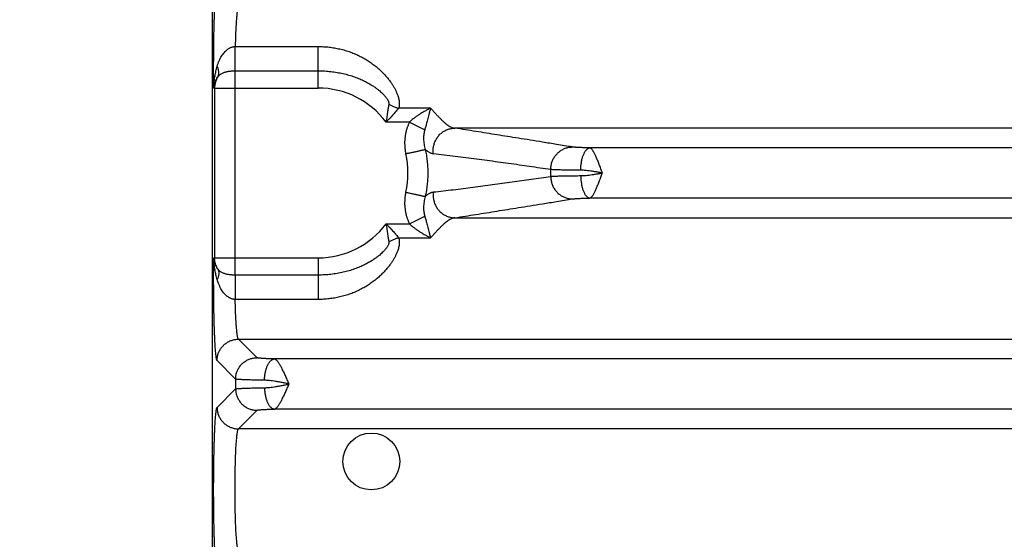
# Model space of a CAD drawing. Header units: inches. Extents: x 0 to 34, y 0 to 22.
# Tile 4 of 81: x 2.2 to 4, y 5.8 to 6.8. Entities that reach past the tile are written whole.
import ezdxf

# ---------------------------------------------------------------- set-up
doc = ezdxf.new("R2010")
doc.units = ezdxf.units.IN
doc.header["$LTSCALE"] = 1.87
doc.header["$MEASUREMENT"] = 0
doc.layers.get('0').update_dxf_attribs({"linetype": 'CONTINUOUS'})
doc.layers.add('DIMENSIONS', color=7, linetype='CONTINUOUS')
doc.styles.get("Standard").update_dxf_attribs({"font": 'txt', "width": 0.8})
doc.dimstyles.new('DIMSTYLE_1', dxfattribs={"dimtxt": 0.125, "dimasz": 0.18, "dimexe": 0.18, "dimexo": 0.0625, "dimgap": 0.09, "dimtad": 0, "dimtih": 1, "dimtoh": 1, "dimdec": 3, "dimzin": 4, "dimdsep": 46, "dimtxsty": 'STANDARD', "dimblk": '_FILLED', "dimblk1": '_FILLED', "dimblk2": '_FILLED', "dimcen": 0.09, "dimadec": 0, "dimazin": 0, "dimtp": 0.01, "dimtm": 0.01, "dimtfac": 1, "dimtdec": 3, "dimtofl": 0, "dimtmove": 0, "dimatfit": 3, "dimldrblk": '_FILLED', "dimfxl": 1, "dimtolj": 1, "dimtzin": 4, "dimarcsym": 0})

# ---------------------------------------------------------------- blocks, each defined once
blk = doc.blocks.new('_FILLED')
at = {"color": 0, "linetype": 'BYBLOCK'}
blk.add_solid([(0, 0), (-1, 0.174), (-1, -0.174)], dxfattribs=at)
blk = doc.blocks.new('*D3')
at = {"layer": 'DIMENSIONS', "color": 2, "linetype": 'CONTINUOUS'}
for p, q in [((4.2661, 6.4882), (4.2661, 3.9136)), ((2.5316, 4.7611), (2.5316, 3.9136)), ((2.5316, 4.0386), (2.1716, 4.0386)), ((4.2661, 4.0386), (4.6261, 4.0386))]:
    blk.add_line(p, q, dxfattribs=at)
at = {"layer": 'DIMENSIONS', "color": 2, "linetype": 'CONTINUOUS', "xscale": 0.18, "yscale": 0.18, "zscale": 0.18}
blk.add_blockref('_FILLED', (2.5316, 4.0386), dxfattribs=at)
at = {"layer": 'DIMENSIONS', "color": 2, "linetype": 'CONTINUOUS', "xscale": 0.18, "yscale": 0.18, "zscale": 0.18, "rotation": 180}
blk.add_blockref('_FILLED', (4.2661, 4.0386), dxfattribs=at)
at = {"layer": 'DIMENSIONS', "color": 2, "linetype": 'CONTINUOUS', "width": 0.8}
for s, p in [('[', (3.3965, 3.9761)), (']', (3.9965, 3.9761)), ('1.735', (2.7715, 3.9761)), ('44.06', (3.4965, 3.9761))]:
    blk.add_text(s, height=0.125, dxfattribs=at).set_placement(p)

msp = doc.modelspace()

# ---------------------------------------------------------------- linework, layer by layer
at = {"color": 7, "linetype": 'CONTINUOUS'}
for p, q in [((2.5316, 8.1712), (2.5316, 4.8885)), ((2.5746, 6.7603), (2.7296, 6.7603)), ((2.7296, 6.6825), (2.7296, 6.7603)), ((2.5746, 6.3325), (2.5746, 6.7148)), ((2.5746, 6.7148), (2.7296, 6.7148)), ((2.5345, 6.6825), (2.7296, 6.6825)), ((2.5361, 6.6825), (2.5361, 6.3647)), ((2.9396, 6.6448), (2.8804, 6.6448)), ((2.9006, 6.619), (2.8567, 6.619)), ((2.9006, 6.619), (2.9289, 6.6043)), ((4.0511, 6.6075), (2.985, 6.6075)), ((4.0667, 6.5706), (3.2376, 6.5706)), ((4.0667, 6.4767), (3.2376, 6.4767)), ((2.8567, 6.4283), (2.9006, 6.4283)), ((2.9006, 6.4283), (2.9289, 6.443)), ((2.985, 6.4397), (4.0511, 6.4397)), ((2.8804, 6.4024), (2.9396, 6.4024)), ((2.5345, 6.3647), (2.7296, 6.3647)), ((2.7296, 6.3647), (2.7296, 6.2869)), ((2.7296, 6.3325), (2.5746, 6.3325)), ((2.7296, 6.2869), (2.5746, 6.2869)), ((2.6154, 6.1778), (2.5807, 6.2125)), ((2.5807, 6.2125), (5.9515, 6.2125)), ((2.5754, 6.1378), (2.5407, 6.1726)), ((5.8844, 6.1756), (2.6478, 6.1756)), ((2.5754, 6.1378), (2.5754, 6.1194)), ((2.5407, 6.0847), (2.5754, 6.1194)), ((2.5807, 6.0447), (2.6154, 6.0795)), ((5.8844, 6.0817), (2.6478, 6.0817)), ((5.9515, 6.0447), (2.5807, 6.0447))]:
    msp.add_line(p, q, dxfattribs=at)
msp.add_circle((2.8291, 5.9836), 0.0532, dxfattribs=at)
for radius, start, end in [(0.1589, 36.8589, 90), (0.1679, 347.6098, 12.3903), (0.435, 359.1688, 0.8312), (0.1589, 270, 323.1429)]:
    msp.add_arc((2.7296, 6.5236), radius, start, end, dxfattribs=at)
for points, knots in [([(2.5345, 6.6825), (2.5345, 6.6856), (2.5344, 6.6917), (2.5343, 6.7009), (2.5343, 6.7102), (2.5343, 6.7196), (2.5343, 6.7291), (2.5343, 6.7385), (2.5344, 6.7479), (2.5345, 6.7571), (2.5346, 6.7662), (2.5347, 6.7751), (2.5349, 6.7839), (2.535, 6.7924), (2.5352, 6.8006), (2.5355, 6.8085), (2.5357, 6.8161), (2.536, 6.8234), (2.5363, 6.8302), (2.5366, 6.8366), (2.5369, 6.8426), (2.5372, 6.8482), (2.5375, 6.8532), (2.5379, 6.8578), (2.5383, 6.8618), (2.5387, 6.8654), (2.539, 6.8683), (2.5394, 6.8707), (2.5398, 6.8726), (2.5402, 6.8738), (2.5405, 6.8745), (2.5407, 6.8747)], [0, 0, 0, 0, 0.047111, 0.095069, 0.143652, 0.192627, 0.241748, 0.29077, 0.339445, 0.387538, 0.434873, 0.481302, 0.52668, 0.570858, 0.613662, 0.654917, 0.694461, 0.732139, 0.767797, 0.8013, 0.832524, 0.861362, 0.887727, 0.911529, 0.932673, 0.951057, 0.966598, 0.979247, 0.988986, 0.995852, 1, 1, 1, 1]), ([(2.5807, 6.8347), (2.5805, 6.8346), (2.5801, 6.834), (2.5797, 6.833), (2.5793, 6.8314), (2.5789, 6.8294), (2.5785, 6.827), (2.5781, 6.8241), (2.5777, 6.8207), (2.5773, 6.8169), (2.577, 6.8128), (2.5766, 6.8082), (2.5763, 6.8032), (2.576, 6.798), (2.5757, 6.7923), (2.5754, 6.7864), (2.5752, 6.7802), (2.575, 6.7738), (2.5748, 6.7671), (2.5747, 6.7626), (2.5746, 6.7603)], [0, 0, 0, 0, 0.009554, 0.024716, 0.045896, 0.073156, 0.106452, 0.14569, 0.19074, 0.241427, 0.297529, 0.358813, 0.425028, 0.495889, 0.571074, 0.650244, 0.733067, 0.819204, 0.908301, 1, 1, 1, 1]), ([(2.541, 6.7232), (2.5415, 6.7249), (2.5425, 6.7284), (2.5444, 6.7334), (2.5466, 6.7381), (2.5491, 6.7424), (2.5516, 6.7461), (2.5542, 6.7493), (2.5567, 6.7519), (2.5591, 6.754), (2.5614, 6.7558), (2.5636, 6.7571), (2.5656, 6.7582), (2.5676, 6.759), (2.5694, 6.7596), (2.5712, 6.76), (2.5729, 6.7602), (2.5741, 6.7603), (2.5746, 6.7603)], [0, 0, 0, 0, 0.101187, 0.201761, 0.299777, 0.392984, 0.478456, 0.554599, 0.621889, 0.681791, 0.73535, 0.783437, 0.826723, 0.865895, 0.901805, 0.935421, 0.967781, 1, 1, 1, 1]), ([(2.5746, 6.7148), (2.5746, 6.7154), (2.5746, 6.7167), (2.5746, 6.7188), (2.5746, 6.7211), (2.5746, 6.7236), (2.5746, 6.7262), (2.5746, 6.729), (2.5746, 6.7319), (2.5746, 6.735), (2.5746, 6.7381), (2.5746, 6.7412), (2.5746, 6.7444), (2.5746, 6.7477), (2.5746, 6.7509), (2.5746, 6.7541), (2.5746, 6.7572), (2.5746, 6.7593), (2.5746, 6.7603)], [0, 0, 0, 0, 0.041458, 0.087597, 0.13809, 0.192584, 0.250697, 0.31202, 0.376122, 0.442554, 0.510849, 0.580528, 0.651101, 0.722072, 0.792944, 0.863218, 0.932401, 1, 1, 1, 1]), ([(2.7296, 6.7603), (2.733, 6.7603), (2.7398, 6.7601), (2.7501, 6.7593), (2.7603, 6.7578), (2.7704, 6.7558), (2.7803, 6.7532), (2.79, 6.75), (2.7994, 6.7462), (2.8085, 6.742), (2.8171, 6.7373), (2.8252, 6.7323), (2.8327, 6.7269), (2.8397, 6.7214), (2.8461, 6.7157), (2.8518, 6.71), (2.857, 6.7043), (2.8616, 6.6987), (2.8657, 6.6932), (2.8692, 6.6879), (2.8722, 6.6828), (2.8747, 6.678), (2.8768, 6.6733), (2.8785, 6.669), (2.8797, 6.6649), (2.8806, 6.661), (2.8812, 6.6573), (2.8815, 6.6539), (2.8814, 6.6507), (2.8811, 6.6477), (2.8807, 6.6458), (2.8804, 6.6448)], [0, 0, 0, 0, 0.048915, 0.098023, 0.147198, 0.196327, 0.245303, 0.294008, 0.342304, 0.389983, 0.436783, 0.482435, 0.526674, 0.569267, 0.610021, 0.648794, 0.685498, 0.720076, 0.752511, 0.7828, 0.810975, 0.837078, 0.861189, 0.883415, 0.903896, 0.922819, 0.94036, 0.956707, 0.971982, 0.986369, 1, 1, 1, 1]), ([(2.5345, 6.6825), (2.5345, 6.6849), (2.5347, 6.6897), (2.5355, 6.6973), (2.5368, 6.7056), (2.5386, 6.7143), (2.5401, 6.7202), (2.541, 6.7232)], [0, 0, 0, 0, 0.167524, 0.353693, 0.556215, 0.772585, 1, 1, 1, 1]), ([(2.5417, 6.7027), (2.5421, 6.7033), (2.5427, 6.7046), (2.5433, 6.7067), (2.5438, 6.7088), (2.5439, 6.7111), (2.5438, 6.7134), (2.5435, 6.7158), (2.5429, 6.7183), (2.5421, 6.7208), (2.5414, 6.7224), (2.541, 6.7232)], [0, 0, 0, 0, 0.098733, 0.199005, 0.301697, 0.407562, 0.517203, 0.631062, 0.749418, 0.8724, 1, 1, 1, 1]), ([(2.5345, 6.6825), (2.5346, 6.6839), (2.5349, 6.6867), (2.5359, 6.6908), (2.5373, 6.6949), (2.5393, 6.6989), (2.5409, 6.7015), (2.5417, 6.7027)], [0, 0, 0, 0, 0.189276, 0.385003, 0.58597, 0.791255, 1, 1, 1, 1]), ([(2.5417, 6.7027), (2.5413, 6.702), (2.5404, 6.7004), (2.5393, 6.698), (2.5383, 6.6955), (2.5375, 6.693), (2.5368, 6.6904), (2.5364, 6.6878), (2.5361, 6.6852), (2.5361, 6.6834), (2.5361, 6.6825)], [0, 0, 0, 0, 0.125893, 0.251288, 0.37628, 0.501047, 0.625791, 0.750517, 0.875229, 1, 1, 1, 1]), ([(2.5417, 6.7027), (2.5422, 6.7034), (2.5431, 6.7047), (2.5447, 6.7064), (2.5466, 6.708), (2.5486, 6.7094), (2.5509, 6.7106), (2.5532, 6.7116), (2.5557, 6.7125), (2.5583, 6.7132), (2.561, 6.7137), (2.5637, 6.7141), (2.5664, 6.7144), (2.5691, 6.7146), (2.5719, 6.7148), (2.5737, 6.7148), (2.5746, 6.7148)], [0, 0, 0, 0, 0.064436, 0.129812, 0.196363, 0.264294, 0.333754, 0.404776, 0.47723, 0.550851, 0.625279, 0.700144, 0.77515, 0.850185, 0.925178, 1, 1, 1, 1]), ([(2.7296, 6.7148), (2.7336, 6.7148), (2.7415, 6.7146), (2.7534, 6.7136), (2.765, 6.7119), (2.7763, 6.7097), (2.7872, 6.7069), (2.7976, 6.7035), (2.8072, 6.6998), (2.816, 6.6958), (2.8237, 6.6917), (2.8302, 6.6878), (2.8358, 6.6841), (2.8406, 6.6806), (2.8447, 6.6773), (2.8481, 6.6743), (2.851, 6.6714), (2.8535, 6.6688), (2.8556, 6.6664), (2.8573, 6.6642), (2.8587, 6.6622), (2.8598, 6.6604), (2.8607, 6.6587), (2.8613, 6.6572), (2.8617, 6.6558), (2.8619, 6.6546), (2.862, 6.6536), (2.8619, 6.653), (2.8619, 6.6527)], [0, 0, 0, 0, 0.077701, 0.154845, 0.231022, 0.305821, 0.378702, 0.449331, 0.517345, 0.580443, 0.636633, 0.685773, 0.728998, 0.767089, 0.8007, 0.830402, 0.856654, 0.879856, 0.900336, 0.918381, 0.934226, 0.948102, 0.960206, 0.970705, 0.979739, 0.987492, 0.994173, 1, 1, 1, 1]), ([(2.8619, 6.6527), (2.8617, 6.6516), (2.8614, 6.6495), (2.8608, 6.646), (2.8602, 6.6423), (2.8596, 6.6383), (2.8589, 6.6339), (2.8582, 6.6292), (2.8575, 6.6242), (2.857, 6.6207), (2.8567, 6.619)], [0, 0, 0, 0, 0.092276, 0.193352, 0.3036, 0.423267, 0.552488, 0.691498, 0.840613, 1, 1, 1, 1]), ([(2.8619, 6.6527), (2.8627, 6.6521), (2.8643, 6.6511), (2.8669, 6.6498), (2.8695, 6.6485), (2.8722, 6.6474), (2.8749, 6.6464), (2.8776, 6.6455), (2.8795, 6.6451), (2.8804, 6.6448)], [0, 0, 0, 0, 0.141653, 0.284496, 0.428061, 0.571871, 0.715448, 0.858313, 1, 1, 1, 1]), ([(2.8804, 6.6448), (2.8797, 6.644), (2.8782, 6.6422), (2.8758, 6.6395), (2.8732, 6.6365), (2.8704, 6.6333), (2.8673, 6.6299), (2.864, 6.6264), (2.8604, 6.6227), (2.858, 6.6202), (2.8567, 6.619)], [0, 0, 0, 0, 0.0947, 0.198586, 0.311526, 0.43322, 0.563258, 0.701301, 0.847033, 1, 1, 1, 1]), ([(2.9396, 6.6448), (2.9377, 6.6439), (2.9337, 6.6418), (2.9278, 6.6385), (2.9221, 6.6351), (2.9167, 6.6317), (2.9118, 6.6283), (2.9076, 6.6251), (2.9039, 6.622), (2.9017, 6.62), (2.9006, 6.619)], [0, 0, 0, 0, 0.138838, 0.284573, 0.429669, 0.566998, 0.692718, 0.805871, 0.907803, 1, 1, 1, 1]), ([(2.9396, 6.6448), (2.9391, 6.6428), (2.9381, 6.6388), (2.9367, 6.6331), (2.9354, 6.6279), (2.9342, 6.6231), (2.933, 6.6187), (2.9319, 6.6146), (2.9309, 6.6109), (2.9299, 6.6075), (2.9292, 6.6053), (2.9289, 6.6043)], [0, 0, 0, 0, 0.152242, 0.291472, 0.419024, 0.536586, 0.645195, 0.745541, 0.837851, 0.922597, 1, 1, 1, 1]), ([(2.9396, 6.6448), (2.9412, 6.6432), (2.9444, 6.6398), (2.949, 6.635), (2.9534, 6.6304), (2.9575, 6.6261), (2.9614, 6.6222), (2.9652, 6.6187), (2.9688, 6.6156), (2.9722, 6.613), (2.9756, 6.6109), (2.9788, 6.6092), (2.9819, 6.6081), (2.984, 6.6077), (2.985, 6.6075)], [0, 0, 0, 0, 0.118163, 0.230586, 0.33685, 0.436616, 0.529662, 0.615844, 0.695167, 0.767758, 0.833891, 0.894106, 0.949183, 1, 1, 1, 1]), ([(2.9006, 6.619), (2.8998, 6.6173), (2.8982, 6.614), (2.8961, 6.6087), (2.8944, 6.6031), (2.893, 6.5973), (2.892, 6.5912), (2.8915, 6.585), (2.8913, 6.5787), (2.8916, 6.5723), (2.8923, 6.566), (2.8931, 6.5618), (2.8936, 6.5597)], [0, 0, 0, 0, 0.089228, 0.182208, 0.278412, 0.377264, 0.47817, 0.580629, 0.684338, 0.789006, 0.89433, 1, 1, 1, 1]), ([(2.9289, 6.6043), (2.9286, 6.6032), (2.928, 6.6007), (2.9273, 6.5967), (2.9269, 6.5923), (2.9268, 6.5875), (2.9271, 6.5825), (2.9277, 6.5775), (2.9286, 6.5725), (2.9295, 6.5692), (2.93, 6.5677)], [0, 0, 0, 0, 0.094734, 0.204019, 0.324863, 0.454556, 0.590267, 0.728669, 0.866412, 1, 1, 1, 1]), ([(2.9452, 6.5592), (2.945, 6.5604), (2.9447, 6.5628), (2.9447, 6.5664), (2.9449, 6.57), (2.9455, 6.5735), (2.9463, 6.577), (2.9474, 6.5804), (2.9488, 6.5837), (2.9504, 6.5869), (2.9523, 6.5899), (2.9545, 6.5927), (2.9568, 6.5954), (2.9594, 6.5978), (2.9622, 6.6), (2.9651, 6.6019), (2.9682, 6.6036), (2.9714, 6.605), (2.9747, 6.6061), (2.9781, 6.6069), (2.9815, 6.6074), (2.9838, 6.6075), (2.985, 6.6075)], [0, 0, 0, 0, 0.05057, 0.101209, 0.151892, 0.20259, 0.253278, 0.303927, 0.354512, 0.405008, 0.455393, 0.505649, 0.555761, 0.605718, 0.655513, 0.705144, 0.754616, 0.803935, 0.853115, 0.902171, 0.951125, 1, 1, 1, 1]), ([(3.2049, 6.5723), (3.1951, 6.5738), (3.1766, 6.5769), (3.1503, 6.5811), (3.1265, 6.585), (3.1046, 6.5885), (3.084, 6.5918), (3.0642, 6.595), (3.0445, 6.5981), (3.0247, 6.6013), (3.0049, 6.6044), (2.9916, 6.6065), (2.985, 6.6075)], [0, 0, 0, 0, 0.133447, 0.252382, 0.359649, 0.458105, 0.550635, 0.64014, 0.729347, 0.81914, 0.909402, 1, 1, 1, 1]), ([(2.8936, 6.5597), (2.8947, 6.5599), (2.8968, 6.5604), (2.9001, 6.5611), (2.9033, 6.5618), (2.9064, 6.5625), (2.9094, 6.5631), (2.9124, 6.5638), (2.9151, 6.5644), (2.9177, 6.565), (2.9201, 6.5655), (2.9224, 6.566), (2.9244, 6.5664), (2.9261, 6.5668), (2.9276, 6.5671), (2.9289, 6.5674), (2.9296, 6.5676), (2.93, 6.5677)], [0, 0, 0, 0, 0.090231, 0.179774, 0.267948, 0.354081, 0.43752, 0.517629, 0.593799, 0.665451, 0.732038, 0.793055, 0.848036, 0.896564, 0.938268, 0.972832, 1, 1, 1, 1]), ([(2.9452, 6.5592), (2.9445, 6.5593), (2.9433, 6.5595), (2.9414, 6.5601), (2.9396, 6.5608), (2.9377, 6.5618), (2.9358, 6.563), (2.9339, 6.5643), (2.9319, 6.5659), (2.9306, 6.567), (2.93, 6.5676)], [0, 0, 0, 0, 0.105907, 0.214746, 0.327962, 0.44682, 0.572496, 0.705991, 0.848236, 1, 1, 1, 1]), ([(2.93, 6.5676), (2.9308, 6.564), (2.9321, 6.5568), (2.9336, 6.5458), (2.9345, 6.5347), (2.9348, 6.5236), (2.9345, 6.5125), (2.9336, 6.5015), (2.9321, 6.4905), (2.9308, 6.4832), (2.93, 6.4796)], [0, 0, 0, 0, 0.124941, 0.249922, 0.374914, 0.499916, 0.624926, 0.749945, 0.87497, 1, 1, 1, 1]), ([(3.1646, 6.5299), (3.158, 6.5309), (3.1449, 6.5328), (3.1251, 6.5357), (3.1054, 6.5385), (3.0856, 6.5413), (3.0657, 6.5441), (3.0459, 6.5468), (3.0259, 6.5495), (3.0059, 6.552), (2.9857, 6.5546), (2.9655, 6.557), (2.9519, 6.5585), (2.9452, 6.5592)], [0, 0, 0, 0, 0.090107, 0.180021, 0.270002, 0.360309, 0.450965, 0.541613, 0.632313, 0.723578, 0.815464, 0.907697, 1, 1, 1, 1]), ([(3.1646, 6.5299), (3.1646, 6.5311), (3.1647, 6.5334), (3.1651, 6.5368), (3.1657, 6.5402), (3.1667, 6.5436), (3.1679, 6.5468), (3.1694, 6.5499), (3.1711, 6.5529), (3.173, 6.5558), (3.1752, 6.5584), (3.1775, 6.5609), (3.1801, 6.5632), (3.1828, 6.5652), (3.1857, 6.567), (3.1887, 6.5686), (3.1918, 6.5699), (3.195, 6.5709), (3.1983, 6.5717), (3.2016, 6.5721), (3.2038, 6.5722), (3.2049, 6.5723)], [0, 0, 0, 0, 0.053337, 0.1067, 0.160065, 0.213406, 0.266698, 0.319919, 0.373046, 0.426062, 0.47895, 0.531697, 0.584295, 0.636739, 0.689029, 0.741167, 0.793162, 0.845026, 0.896774, 0.948425, 1, 1, 1, 1]), ([(3.2376, 6.5706), (3.2363, 6.5706), (3.2338, 6.5707), (3.23, 6.5708), (3.2265, 6.5709), (3.2231, 6.571), (3.22, 6.5711), (3.217, 6.5713), (3.2143, 6.5714), (3.2119, 6.5716), (3.2097, 6.5717), (3.2078, 6.5719), (3.2063, 6.5721), (3.2053, 6.5722), (3.2049, 6.5723)], [0, 0, 0, 0, 0.117656, 0.23134, 0.340278, 0.443696, 0.540893, 0.631221, 0.71406, 0.788869, 0.855198, 0.91265, 0.960953, 1, 1, 1, 1]), ([(3.2206, 6.5287), (3.2206, 6.5299), (3.2207, 6.5322), (3.2209, 6.5358), (3.2213, 6.5392), (3.2218, 6.5426), (3.2224, 6.5459), (3.223, 6.5491), (3.2238, 6.5522), (3.2247, 6.555), (3.2257, 6.5577), (3.2268, 6.5602), (3.228, 6.5624), (3.2292, 6.5644), (3.2305, 6.5661), (3.2318, 6.5676), (3.2332, 6.5688), (3.2346, 6.5697), (3.2361, 6.5703), (3.2371, 6.5705), (3.2376, 6.5706)], [0, 0, 0, 0, 0.074355, 0.148322, 0.221454, 0.293314, 0.363478, 0.431542, 0.497128, 0.55989, 0.619518, 0.675754, 0.728396, 0.777312, 0.822463, 0.86392, 0.901898, 0.936794, 0.969216, 1, 1, 1, 1]), ([(3.2612, 6.5237), (3.2607, 6.525), (3.2597, 6.5277), (3.2582, 6.5316), (3.2568, 6.5355), (3.2553, 6.5394), (3.2538, 6.5431), (3.2524, 6.5467), (3.251, 6.5501), (3.2496, 6.5533), (3.2482, 6.5562), (3.2469, 6.559), (3.2456, 6.5615), (3.2443, 6.5637), (3.2431, 6.5656), (3.2419, 6.5672), (3.2408, 6.5686), (3.2397, 6.5696), (3.2386, 6.5703), (3.2379, 6.5705), (3.2376, 6.5706)], [0, 0, 0, 0, 0.079859, 0.159606, 0.238207, 0.315172, 0.390014, 0.462236, 0.53134, 0.596877, 0.658444, 0.715696, 0.768341, 0.816106, 0.858852, 0.896555, 0.929027, 0.956613, 0.980188, 1, 1, 1, 1]), ([(3.2206, 6.5287), (3.2186, 6.5287), (3.2145, 6.5287), (3.2086, 6.5288), (3.2029, 6.5288), (3.1975, 6.5289), (3.1924, 6.529), (3.1876, 6.5291), (3.1831, 6.5292), (3.179, 6.5293), (3.1753, 6.5294), (3.172, 6.5295), (3.1692, 6.5297), (3.1667, 6.5298), (3.1652, 6.5299), (3.1646, 6.5299)], [0, 0, 0, 0, 0.109812, 0.215768, 0.317362, 0.41411, 0.505554, 0.591256, 0.670807, 0.743828, 0.809971, 0.868924, 0.920407, 0.96417, 1, 1, 1, 1]), ([(3.1646, 6.5173), (3.1652, 6.5174), (3.1667, 6.5175), (3.1692, 6.5176), (3.172, 6.5177), (3.1753, 6.5178), (3.179, 6.518), (3.1831, 6.5181), (3.1876, 6.5182), (3.1924, 6.5183), (3.1975, 6.5183), (3.2029, 6.5184), (3.2086, 6.5185), (3.2145, 6.5185), (3.2186, 6.5186), (3.2206, 6.5186)], [0, 0, 0, 0, 0.03583, 0.079593, 0.131076, 0.190029, 0.256173, 0.329193, 0.408744, 0.494446, 0.585889, 0.682637, 0.784231, 0.890187, 1, 1, 1, 1]), ([(3.2612, 6.5236), (3.2591, 6.524), (3.2548, 6.5247), (3.2485, 6.5258), (3.2424, 6.5267), (3.2364, 6.5275), (3.2308, 6.5282), (3.2255, 6.5286), (3.2222, 6.5287), (3.2206, 6.5287)], [0, 0, 0, 0, 0.159106, 0.31593, 0.468888, 0.616029, 0.75507, 0.883659, 1, 1, 1, 1]), ([(3.2206, 6.5186), (3.2222, 6.5186), (3.2255, 6.5187), (3.2308, 6.5191), (3.2364, 6.5197), (3.2423, 6.5205), (3.2485, 6.5215), (3.2548, 6.5225), (3.2591, 6.5233), (3.2612, 6.5236)], [0, 0, 0, 0, 0.116437, 0.244998, 0.383973, 0.531003, 0.68391, 0.840745, 1, 1, 1, 1]), ([(3.2206, 6.5186), (3.2206, 6.5174), (3.2207, 6.515), (3.2209, 6.5115), (3.2213, 6.508), (3.2218, 6.5046), (3.2224, 6.5013), (3.223, 6.4981), (3.2238, 6.4951), (3.2247, 6.4922), (3.2257, 6.4896), (3.2268, 6.4871), (3.228, 6.4849), (3.2292, 6.4829), (3.2305, 6.4811), (3.2318, 6.4796), (3.2332, 6.4784), (3.2346, 6.4775), (3.2361, 6.4769), (3.2371, 6.4767), (3.2376, 6.4767)], [0, 0, 0, 0, 0.074354, 0.14832, 0.221452, 0.293311, 0.363474, 0.431538, 0.497124, 0.559885, 0.619514, 0.675751, 0.728393, 0.77731, 0.822461, 0.863918, 0.901897, 0.936793, 0.969216, 1, 1, 1, 1]), ([(3.2376, 6.4767), (3.2379, 6.4767), (3.2386, 6.477), (3.2397, 6.4777), (3.2408, 6.4787), (3.2419, 6.48), (3.2431, 6.4817), (3.2444, 6.4836), (3.2456, 6.4858), (3.2469, 6.4883), (3.2482, 6.491), (3.2496, 6.494), (3.251, 6.4972), (3.2524, 6.5006), (3.2538, 6.5042), (3.2553, 6.5079), (3.2568, 6.5118), (3.2582, 6.5157), (3.2597, 6.5197), (3.2607, 6.5223), (3.2612, 6.5237)], [0, 0, 0, 0, 0.019774, 0.043337, 0.071031, 0.103467, 0.141085, 0.183814, 0.23153, 0.284121, 0.341339, 0.402863, 0.468333, 0.537357, 0.609525, 0.684359, 0.761322, 0.839866, 0.919448, 1, 1, 1, 1]), ([(2.9452, 6.488), (2.9514, 6.4887), (2.9638, 6.4901), (2.9824, 6.4923), (3.0009, 6.4946), (3.0193, 6.4969), (3.0376, 6.4994), (3.0558, 6.5018), (3.0741, 6.5043), (3.0922, 6.5069), (3.1103, 6.5094), (3.1284, 6.512), (3.1465, 6.5147), (3.1585, 6.5164), (3.1646, 6.5173)], [0, 0, 0, 0, 0.08466, 0.16933, 0.253747, 0.337643, 0.420888, 0.503872, 0.586945, 0.669916, 0.752563, 0.834999, 0.917415, 1, 1, 1, 1]), ([(3.1646, 6.5173), (3.1646, 6.5162), (3.1647, 6.5139), (3.1651, 6.5104), (3.1657, 6.507), (3.1667, 6.5037), (3.1679, 6.5005), (3.1694, 6.4973), (3.1711, 6.4943), (3.173, 6.4915), (3.1752, 6.4888), (3.1775, 6.4864), (3.1801, 6.4841), (3.1828, 6.482), (3.1857, 6.4802), (3.1887, 6.4787), (3.1918, 6.4774), (3.195, 6.4764), (3.1983, 6.4756), (3.2016, 6.4751), (3.2038, 6.475), (3.2049, 6.475)], [0, 0, 0, 0, 0.053337, 0.106699, 0.160064, 0.213404, 0.266696, 0.319916, 0.373043, 0.426059, 0.478946, 0.531694, 0.584292, 0.636736, 0.689026, 0.741164, 0.79316, 0.845024, 0.896772, 0.948424, 1, 1, 1, 1]), ([(2.8936, 6.4876), (2.8931, 6.4855), (2.8923, 6.4813), (2.8916, 6.4749), (2.8913, 6.4686), (2.8915, 6.4623), (2.892, 6.456), (2.893, 6.45), (2.8944, 6.4441), (2.8961, 6.4385), (2.8982, 6.4333), (2.8998, 6.4299), (2.9006, 6.4283)], [0, 0, 0, 0, 0.105322, 0.210505, 0.315181, 0.418992, 0.521589, 0.622615, 0.721549, 0.8178, 0.910793, 1, 1, 1, 1]), ([(2.8936, 6.4876), (2.8947, 6.4874), (2.8968, 6.4869), (2.9001, 6.4862), (2.9033, 6.4855), (2.9064, 6.4848), (2.9094, 6.4841), (2.9124, 6.4835), (2.9151, 6.4829), (2.9177, 6.4823), (2.9201, 6.4818), (2.9224, 6.4813), (2.9244, 6.4808), (2.9261, 6.4805), (2.9276, 6.4801), (2.9289, 6.4798), (2.9296, 6.4797), (2.93, 6.4796)], [0, 0, 0, 0, 0.090237, 0.179787, 0.267969, 0.354111, 0.437557, 0.517672, 0.593847, 0.665501, 0.732088, 0.793103, 0.84808, 0.896602, 0.938299, 0.972854, 1, 1, 1, 1]), ([(2.93, 6.4796), (2.9307, 6.4802), (2.932, 6.4814), (2.934, 6.4831), (2.936, 6.4844), (2.9379, 6.4856), (2.9398, 6.4865), (2.9416, 6.4872), (2.9434, 6.4878), (2.9446, 6.488), (2.9452, 6.488)], [0, 0, 0, 0, 0.160101, 0.306887, 0.442156, 0.567553, 0.684609, 0.79474, 0.899374, 1, 1, 1, 1]), ([(2.9452, 6.488), (2.945, 6.4868), (2.9447, 6.4845), (2.9447, 6.4809), (2.9449, 6.4773), (2.9455, 6.4738), (2.9463, 6.4703), (2.9474, 6.4668), (2.9488, 6.4635), (2.9504, 6.4604), (2.9523, 6.4574), (2.9545, 6.4545), (2.9568, 6.4519), (2.9594, 6.4495), (2.9622, 6.4473), (2.9651, 6.4453), (2.9682, 6.4437), (2.9714, 6.4423), (2.9747, 6.4412), (2.9781, 6.4404), (2.9815, 6.4399), (2.9838, 6.4397), (2.985, 6.4397)], [0, 0, 0, 0, 0.050572, 0.101213, 0.151897, 0.202597, 0.253285, 0.303935, 0.35452, 0.405017, 0.455402, 0.505658, 0.555769, 0.605725, 0.65552, 0.705151, 0.754621, 0.803939, 0.853118, 0.902173, 0.951126, 1, 1, 1, 1]), ([(2.93, 6.4796), (2.9295, 6.478), (2.9286, 6.4748), (2.9277, 6.4698), (2.9271, 6.4647), (2.9268, 6.4597), (2.9269, 6.455), (2.9273, 6.4505), (2.928, 6.4466), (2.9286, 6.4441), (2.9289, 6.443)], [0, 0, 0, 0, 0.133684, 0.271447, 0.409826, 0.545458, 0.675022, 0.795756, 0.905044, 1, 1, 1, 1]), ([(2.985, 6.4397), (2.9916, 6.4408), (3.0049, 6.4428), (3.0247, 6.446), (3.0445, 6.4491), (3.0642, 6.4523), (3.084, 6.4555), (3.1046, 6.4588), (3.1265, 6.4623), (3.1503, 6.4661), (3.1766, 6.4704), (3.1951, 6.4734), (3.2049, 6.475)], [0, 0, 0, 0, 0.090598, 0.18086, 0.270653, 0.35986, 0.449365, 0.541895, 0.640351, 0.747618, 0.866553, 1, 1, 1, 1]), ([(3.2049, 6.475), (3.2053, 6.4751), (3.2063, 6.4752), (3.2078, 6.4754), (3.2097, 6.4755), (3.2119, 6.4757), (3.2143, 6.4759), (3.217, 6.476), (3.22, 6.4761), (3.2231, 6.4763), (3.2265, 6.4764), (3.23, 6.4765), (3.2338, 6.4766), (3.2363, 6.4766), (3.2376, 6.4767)], [0, 0, 0, 0, 0.039047, 0.08735, 0.144802, 0.211132, 0.285941, 0.368779, 0.459108, 0.556304, 0.659722, 0.76866, 0.882344, 1, 1, 1, 1]), ([(2.8567, 6.4283), (2.858, 6.427), (2.8604, 6.4246), (2.864, 6.4209), (2.8673, 6.4173), (2.8704, 6.414), (2.8732, 6.4108), (2.8758, 6.4078), (2.8782, 6.405), (2.8797, 6.4033), (2.8804, 6.4024)], [0, 0, 0, 0, 0.152964, 0.298691, 0.436728, 0.566762, 0.688456, 0.8014, 0.905291, 1, 1, 1, 1]), ([(2.8567, 6.4283), (2.857, 6.4265), (2.8575, 6.423), (2.8582, 6.418), (2.8589, 6.4133), (2.8596, 6.409), (2.8602, 6.4049), (2.8608, 6.4012), (2.8614, 6.3978), (2.8617, 6.3956), (2.8619, 6.3946)], [0, 0, 0, 0, 0.159389, 0.3085, 0.447504, 0.576721, 0.696388, 0.806638, 0.907718, 1, 1, 1, 1]), ([(2.9006, 6.4283), (2.9017, 6.4273), (2.9039, 6.4252), (2.9076, 6.4222), (2.9119, 6.4189), (2.9167, 6.4156), (2.9221, 6.4121), (2.9278, 6.4087), (2.9337, 6.4055), (2.9377, 6.4034), (2.9396, 6.4024)], [0, 0, 0, 0, 0.092367, 0.194462, 0.307751, 0.43353, 0.570711, 0.715351, 0.86077, 1, 1, 1, 1]), ([(2.9289, 6.443), (2.9292, 6.4419), (2.9299, 6.4398), (2.9309, 6.4363), (2.9319, 6.4326), (2.933, 6.4285), (2.9342, 6.4241), (2.9354, 6.4193), (2.9367, 6.4141), (2.9381, 6.4084), (2.9391, 6.4045), (2.9396, 6.4024)], [0, 0, 0, 0, 0.077499, 0.162373, 0.254873, 0.3555, 0.464545, 0.58262, 0.710567, 0.849543, 1, 1, 1, 1]), ([(2.985, 6.4397), (2.984, 6.4396), (2.9819, 6.4392), (2.9788, 6.438), (2.9756, 6.4364), (2.9723, 6.4343), (2.9688, 6.4317), (2.9652, 6.4286), (2.9615, 6.4251), (2.9575, 6.4211), (2.9534, 6.4169), (2.949, 6.4123), (2.9444, 6.4074), (2.9412, 6.4041), (2.9396, 6.4024)], [0, 0, 0, 0, 0.050728, 0.105626, 0.165685, 0.2317, 0.304176, 0.383462, 0.469719, 0.562908, 0.662877, 0.769328, 0.881855, 1, 1, 1, 1]), ([(2.8804, 6.4024), (2.8807, 6.4015), (2.8811, 6.3996), (2.8814, 6.3965), (2.8815, 6.3933), (2.8812, 6.3898), (2.8806, 6.3861), (2.8797, 6.3822), (2.8784, 6.3781), (2.8767, 6.3737), (2.8746, 6.3691), (2.8721, 6.3643), (2.8691, 6.3592), (2.8656, 6.354), (2.8616, 6.3485), (2.857, 6.343), (2.8518, 6.3373), (2.8461, 6.3316), (2.8397, 6.3259), (2.8328, 6.3204), (2.8252, 6.315), (2.8171, 6.31), (2.8085, 6.3053), (2.7995, 6.301), (2.7901, 6.2973), (2.7804, 6.2941), (2.7704, 6.2915), (2.7603, 6.2894), (2.7501, 6.288), (2.7398, 6.2871), (2.733, 6.2869), (2.7296, 6.2869)], [0, 0, 0, 0, 0.013684, 0.028191, 0.043648, 0.06019, 0.077969, 0.097102, 0.117721, 0.139976, 0.163999, 0.189945, 0.217918, 0.247996, 0.280232, 0.314647, 0.351217, 0.389882, 0.430543, 0.473069, 0.517262, 0.562894, 0.609703, 0.657413, 0.705745, 0.754501, 0.803533, 0.852716, 0.901938, 0.951077, 1, 1, 1, 1]), ([(2.8619, 6.3946), (2.8619, 6.3943), (2.862, 6.3937), (2.8619, 6.3926), (2.8617, 6.3914), (2.8613, 6.3901), (2.8607, 6.3886), (2.8598, 6.3869), (2.8587, 6.385), (2.8573, 6.383), (2.8556, 6.3808), (2.8535, 6.3784), (2.851, 6.3758), (2.8481, 6.373), (2.8447, 6.3699), (2.8406, 6.3667), (2.8359, 6.3632), (2.8303, 6.3595), (2.8238, 6.3556), (2.8161, 6.3516), (2.8074, 6.3476), (2.7977, 6.3438), (2.7874, 6.3404), (2.7765, 6.3376), (2.7651, 6.3353), (2.7535, 6.3337), (2.7416, 6.3327), (2.7336, 6.3325), (2.7296, 6.3325)], [0, 0, 0, 0, 0.005823, 0.012516, 0.020291, 0.029351, 0.039878, 0.052022, 0.065917, 0.081767, 0.099797, 0.120254, 0.143413, 0.169603, 0.199215, 0.232728, 0.270688, 0.313697, 0.362683, 0.418674, 0.481533, 0.54936, 0.620158, 0.693293, 0.768285, 0.844684, 0.922068, 1, 1, 1, 1]), ([(2.8619, 6.3946), (2.8627, 6.3951), (2.8643, 6.3961), (2.8669, 6.3975), (2.8695, 6.3987), (2.8722, 6.3999), (2.8749, 6.4009), (2.8776, 6.4017), (2.8795, 6.4022), (2.8804, 6.4024)], [0, 0, 0, 0, 0.141661, 0.28451, 0.428081, 0.571894, 0.715468, 0.858327, 1, 1, 1, 1]), ([(2.5407, 6.1726), (2.5405, 6.1728), (2.5402, 6.1734), (2.5398, 6.1747), (2.5394, 6.1765), (2.539, 6.1789), (2.5387, 6.1819), (2.5383, 6.1854), (2.5379, 6.1895), (2.5375, 6.194), (2.5372, 6.1991), (2.5369, 6.2046), (2.5366, 6.2106), (2.5363, 6.2171), (2.536, 6.2239), (2.5357, 6.2311), (2.5355, 6.2387), (2.5352, 6.2467), (2.535, 6.2549), (2.5349, 6.2634), (2.5347, 6.2721), (2.5346, 6.281), (2.5345, 6.2901), (2.5344, 6.2994), (2.5343, 6.3087), (2.5343, 6.3182), (2.5343, 6.3276), (2.5343, 6.337), (2.5343, 6.3464), (2.5344, 6.3556), (2.5345, 6.3617), (2.5345, 6.3647)], [0, 0, 0, 0, 0.004148, 0.011013, 0.020751, 0.033399, 0.048939, 0.067322, 0.088463, 0.112264, 0.138627, 0.167463, 0.198683, 0.232184, 0.267839, 0.305514, 0.345056, 0.386307, 0.429108, 0.473284, 0.518657, 0.565082, 0.612415, 0.660508, 0.709187, 0.758215, 0.807345, 0.856329, 0.904921, 0.952885, 1, 1, 1, 1]), ([(2.5417, 6.3445), (2.5409, 6.3458), (2.5393, 6.3483), (2.5373, 6.3523), (2.5359, 6.3564), (2.5349, 6.3606), (2.5346, 6.3633), (2.5345, 6.3647)], [0, 0, 0, 0, 0.208738, 0.413955, 0.614871, 0.810597, 1, 1, 1, 1]), ([(2.541, 6.324), (2.5401, 6.327), (2.5386, 6.333), (2.5368, 6.3417), (2.5355, 6.3499), (2.5347, 6.3575), (2.5345, 6.3624), (2.5345, 6.3647)], [0, 0, 0, 0, 0.225992, 0.443545, 0.645931, 0.83113, 1, 1, 1, 1]), ([(2.5417, 6.3445), (2.5413, 6.3453), (2.5404, 6.3468), (2.5393, 6.3492), (2.5383, 6.3517), (2.5375, 6.3542), (2.5368, 6.3568), (2.5364, 6.3594), (2.5361, 6.3621), (2.5361, 6.3638), (2.5361, 6.3647)], [0, 0, 0, 0, 0.125893, 0.251288, 0.37628, 0.501047, 0.625791, 0.750517, 0.875229, 1, 1, 1, 1]), ([(2.5417, 6.3445), (2.5421, 6.3439), (2.5427, 6.3426), (2.5433, 6.3406), (2.5438, 6.3384), (2.5439, 6.3362), (2.5438, 6.3338), (2.5435, 6.3314), (2.5429, 6.329), (2.5421, 6.3265), (2.5414, 6.3249), (2.541, 6.324)], [0, 0, 0, 0, 0.098733, 0.199006, 0.301698, 0.407563, 0.517204, 0.631062, 0.749418, 0.8724, 1, 1, 1, 1]), ([(2.5746, 6.3325), (2.5737, 6.3325), (2.5719, 6.3325), (2.5691, 6.3326), (2.5664, 6.3328), (2.5636, 6.3331), (2.561, 6.3336), (2.5583, 6.3341), (2.5557, 6.3348), (2.5532, 6.3356), (2.5508, 6.3367), (2.5486, 6.3379), (2.5466, 6.3393), (2.5447, 6.3409), (2.5431, 6.3426), (2.5422, 6.3439), (2.5417, 6.3445)], [0, 0, 0, 0, 0.075064, 0.150396, 0.2258, 0.301048, 0.375947, 0.45026, 0.5237, 0.59598, 0.666854, 0.736181, 0.803985, 0.870419, 0.935682, 1, 1, 1, 1]), ([(2.5746, 6.2869), (2.5741, 6.287), (2.5729, 6.287), (2.5712, 6.2873), (2.5694, 6.2877), (2.5676, 6.2883), (2.5656, 6.2891), (2.5635, 6.2902), (2.5613, 6.2915), (2.559, 6.2933), (2.5566, 6.2954), (2.5541, 6.2981), (2.5515, 6.3012), (2.549, 6.305), (2.5466, 6.3093), (2.5444, 6.314), (2.5425, 6.3189), (2.5415, 6.3223), (2.541, 6.324)], [0, 0, 0, 0, 0.032239, 0.064691, 0.098454, 0.13455, 0.173924, 0.217422, 0.265726, 0.319499, 0.379641, 0.447207, 0.523535, 0.608979, 0.701805, 0.799333, 0.899364, 1, 1, 1, 1]), ([(2.5746, 6.3325), (2.5746, 6.3318), (2.5746, 6.3305), (2.5746, 6.3284), (2.5746, 6.3261), (2.5746, 6.3237), (2.5746, 6.321), (2.5746, 6.3182), (2.5746, 6.3153), (2.5746, 6.3123), (2.5746, 6.3092), (2.5746, 6.306), (2.5746, 6.3028), (2.5746, 6.2996), (2.5746, 6.2964), (2.5746, 6.2932), (2.5746, 6.29), (2.5746, 6.288), (2.5746, 6.2869)], [0, 0, 0, 0, 0.041456, 0.087592, 0.138083, 0.192575, 0.250686, 0.312006, 0.376108, 0.442539, 0.510834, 0.580513, 0.651087, 0.722061, 0.792935, 0.863212, 0.932399, 1, 1, 1, 1]), ([(2.5807, 6.2125), (2.5805, 6.2127), (2.5801, 6.2132), (2.5797, 6.2143), (2.5793, 6.2158), (2.5789, 6.2178), (2.5785, 6.2203), (2.5781, 6.2232), (2.5777, 6.2265), (2.5773, 6.2303), (2.577, 6.2345), (2.5766, 6.2391), (2.5763, 6.244), (2.576, 6.2493), (2.5757, 6.2549), (2.5754, 6.2608), (2.5752, 6.267), (2.575, 6.2735), (2.5748, 6.2801), (2.5747, 6.2846), (2.5746, 6.2869)], [0, 0, 0, 0, 0.009555, 0.024717, 0.045896, 0.073158, 0.106459, 0.145706, 0.190766, 0.24146, 0.297567, 0.358856, 0.425078, 0.495945, 0.571127, 0.650282, 0.733085, 0.819202, 0.90829, 1, 1, 1, 1]), ([(2.5407, 6.1726), (2.5407, 6.1737), (2.5408, 6.1759), (2.5412, 6.1792), (2.5419, 6.1824), (2.5428, 6.1856), (2.544, 6.1886), (2.5455, 6.1916), (2.5472, 6.1944), (2.5491, 6.1971), (2.5512, 6.1997), (2.5536, 6.202), (2.5561, 6.2041), (2.5588, 6.206), (2.5616, 6.2077), (2.5646, 6.2092), (2.5677, 6.2104), (2.5708, 6.2113), (2.5741, 6.212), (2.5774, 6.2124), (2.5796, 6.2125), (2.5807, 6.2125)], [0, 0, 0, 0, 0.052604, 0.105216, 0.157836, 0.210463, 0.263097, 0.315736, 0.36838, 0.421027, 0.473676, 0.526325, 0.578974, 0.631621, 0.684265, 0.736904, 0.789537, 0.842164, 0.894784, 0.947396, 1, 1, 1, 1]), ([(2.5754, 6.1378), (2.5754, 6.1389), (2.5755, 6.1411), (2.5759, 6.1444), (2.5766, 6.1477), (2.5776, 6.1508), (2.5788, 6.1539), (2.5802, 6.1569), (2.5819, 6.1597), (2.5838, 6.1624), (2.586, 6.1649), (2.5883, 6.1673), (2.5908, 6.1694), (2.5935, 6.1713), (2.5964, 6.173), (2.5993, 6.1745), (2.6024, 6.1757), (2.6056, 6.1766), (2.6088, 6.1773), (2.6121, 6.1777), (2.6143, 6.1778), (2.6154, 6.1778)], [0, 0, 0, 0, 0.052604, 0.105216, 0.157836, 0.210463, 0.263097, 0.315736, 0.36838, 0.421027, 0.473676, 0.526326, 0.578975, 0.631622, 0.684266, 0.736905, 0.789538, 0.842165, 0.894785, 0.947397, 1, 1, 1, 1]), ([(2.6478, 6.1756), (2.6465, 6.1756), (2.644, 6.1757), (2.6402, 6.1758), (2.6367, 6.1759), (2.6334, 6.176), (2.6303, 6.1762), (2.6274, 6.1763), (2.6249, 6.1765), (2.6226, 6.1767), (2.6206, 6.1768), (2.6189, 6.177), (2.6176, 6.1772), (2.6165, 6.1774), (2.6159, 6.1776), (2.6155, 6.1777), (2.6154, 6.1778)], [0, 0, 0, 0, 0.119026, 0.233596, 0.342677, 0.445378, 0.540885, 0.628452, 0.707584, 0.777985, 0.839323, 0.891208, 0.933302, 0.965378, 0.987444, 1, 1, 1, 1]), ([(2.6294, 6.1356), (2.6294, 6.1368), (2.6295, 6.139), (2.6298, 6.1424), (2.6302, 6.1457), (2.6307, 6.149), (2.6313, 6.1521), (2.6321, 6.1552), (2.6329, 6.158), (2.6339, 6.1608), (2.635, 6.1633), (2.6362, 6.1657), (2.6374, 6.1678), (2.6387, 6.1697), (2.6401, 6.1714), (2.6416, 6.1728), (2.6431, 6.1739), (2.6446, 6.1748), (2.6462, 6.1754), (2.6473, 6.1755), (2.6478, 6.1756)], [0, 0, 0, 0, 0.072498, 0.144632, 0.215994, 0.286182, 0.354812, 0.421516, 0.485955, 0.54782, 0.606843, 0.662802, 0.715533, 0.764946, 0.811033, 0.853894, 0.893758, 0.931004, 0.96618, 1, 1, 1, 1]), ([(2.6754, 6.1287), (2.6748, 6.13), (2.6736, 6.1327), (2.6718, 6.1367), (2.6701, 6.1406), (2.6684, 6.1444), (2.6667, 6.1482), (2.665, 6.1517), (2.6633, 6.1551), (2.6617, 6.1583), (2.6601, 6.1613), (2.6586, 6.1641), (2.657, 6.1665), (2.6556, 6.1687), (2.6542, 6.1707), (2.6528, 6.1723), (2.6515, 6.1736), (2.6502, 6.1746), (2.649, 6.1753), (2.6482, 6.1755), (2.6478, 6.1756)], [0, 0, 0, 0, 0.079291, 0.158304, 0.236142, 0.312344, 0.386448, 0.457981, 0.526464, 0.591464, 0.652598, 0.709557, 0.762076, 0.809905, 0.852946, 0.891217, 0.92455, 0.953314, 0.97837, 1, 1, 1, 1]), ([(2.6294, 6.1356), (2.6275, 6.1357), (2.6237, 6.1357), (2.6182, 6.1358), (2.613, 6.1359), (2.608, 6.136), (2.6033, 6.1361), (2.5989, 6.1363), (2.5949, 6.1364), (2.5912, 6.1365), (2.5878, 6.1367), (2.5849, 6.1368), (2.5823, 6.137), (2.5801, 6.1372), (2.5784, 6.1373), (2.577, 6.1375), (2.5761, 6.1376), (2.5756, 6.1378), (2.5754, 6.1378)], [0, 0, 0, 0, 0.106046, 0.207949, 0.305268, 0.397589, 0.484517, 0.565683, 0.640743, 0.709389, 0.771335, 0.826327, 0.874139, 0.914577, 0.947475, 0.972706, 0.990194, 1, 1, 1, 1]), ([(2.6754, 6.1286), (2.6732, 6.1291), (2.6689, 6.1299), (2.6626, 6.1312), (2.6563, 6.1324), (2.6503, 6.1335), (2.6445, 6.1343), (2.6391, 6.135), (2.6341, 6.1355), (2.6309, 6.1356), (2.6294, 6.1356)], [0, 0, 0, 0, 0.141537, 0.281392, 0.41819, 0.550357, 0.676257, 0.794044, 0.902303, 1, 1, 1, 1]), ([(2.5754, 6.1194), (2.5756, 6.1195), (2.5761, 6.1196), (2.577, 6.1198), (2.5784, 6.1199), (2.5801, 6.1201), (2.5823, 6.1203), (2.5849, 6.1204), (2.5878, 6.1206), (2.5912, 6.1207), (2.5949, 6.1209), (2.5989, 6.121), (2.6033, 6.1211), (2.608, 6.1212), (2.613, 6.1214), (2.6182, 6.1215), (2.6237, 6.1215), (2.6275, 6.1216), (2.6294, 6.1216)], [0, 0, 0, 0, 0.009806, 0.027294, 0.052525, 0.085423, 0.125861, 0.173673, 0.228664, 0.29061, 0.359255, 0.434316, 0.515482, 0.602411, 0.694731, 0.792051, 0.893954, 1, 1, 1, 1]), ([(2.5754, 6.1194), (2.5754, 6.1183), (2.5755, 6.1161), (2.5759, 6.1128), (2.5766, 6.1096), (2.5776, 6.1064), (2.5788, 6.1034), (2.5802, 6.1004), (2.5819, 6.0976), (2.5838, 6.0949), (2.586, 6.0923), (2.5883, 6.09), (2.5908, 6.0879), (2.5935, 6.0859), (2.5964, 6.0843), (2.5993, 6.0828), (2.6024, 6.0816), (2.6056, 6.0806), (2.6088, 6.08), (2.6121, 6.0796), (2.6143, 6.0795), (2.6154, 6.0795)], [0, 0, 0, 0, 0.052604, 0.105216, 0.157836, 0.210463, 0.263097, 0.315736, 0.36838, 0.421027, 0.473676, 0.526326, 0.578975, 0.631622, 0.684266, 0.736905, 0.789538, 0.842165, 0.894785, 0.947397, 1, 1, 1, 1]), ([(2.6294, 6.1216), (2.6309, 6.1216), (2.6341, 6.1218), (2.6391, 6.1222), (2.6445, 6.1229), (2.6503, 6.1238), (2.6563, 6.1249), (2.6626, 6.126), (2.6689, 6.1273), (2.6732, 6.1282), (2.6754, 6.1286)], [0, 0, 0, 0, 0.097785, 0.206044, 0.32379, 0.449628, 0.581709, 0.718513, 0.85836, 1, 1, 1, 1]), ([(2.6294, 6.1216), (2.6294, 6.1205), (2.6295, 6.1182), (2.6298, 6.1149), (2.6302, 6.1115), (2.6307, 6.1083), (2.6313, 6.1051), (2.6321, 6.1021), (2.6329, 6.0992), (2.6339, 6.0965), (2.635, 6.0939), (2.6362, 6.0916), (2.6374, 6.0894), (2.6387, 6.0875), (2.6401, 6.0859), (2.6416, 6.0845), (2.6431, 6.0833), (2.6446, 6.0825), (2.6462, 6.0819), (2.6473, 6.0817), (2.6478, 6.0817)], [0, 0, 0, 0, 0.072498, 0.144633, 0.215994, 0.286182, 0.354812, 0.421516, 0.485955, 0.54782, 0.606843, 0.662802, 0.715533, 0.764946, 0.811033, 0.853894, 0.893758, 0.931004, 0.96618, 1, 1, 1, 1]), ([(2.6478, 6.0817), (2.6482, 6.0817), (2.649, 6.082), (2.6502, 6.0827), (2.6515, 6.0837), (2.6528, 6.085), (2.6542, 6.0866), (2.6556, 6.0885), (2.657, 6.0907), (2.6586, 6.0932), (2.6601, 6.096), (2.6617, 6.0989), (2.6633, 6.1022), (2.665, 6.1056), (2.6667, 6.1091), (2.6684, 6.1129), (2.6701, 6.1167), (2.6718, 6.1206), (2.6736, 6.1246), (2.6748, 6.1273), (2.6754, 6.1287)], [0, 0, 0, 0, 0.021583, 0.046665, 0.075545, 0.10885, 0.147048, 0.190086, 0.237878, 0.290357, 0.347304, 0.408419, 0.473375, 0.541802, 0.613303, 0.687421, 0.763637, 0.841424, 0.920264, 1, 1, 1, 1]), ([(2.5407, 5.7776), (2.5405, 5.7778), (2.5402, 5.7784), (2.5398, 5.7797), (2.5394, 5.7816), (2.539, 5.784), (2.5387, 5.7869), (2.5383, 5.7904), (2.5379, 5.7944), (2.5376, 5.7989), (2.5372, 5.8039), (2.5369, 5.8094), (2.5366, 5.8153), (2.5363, 5.8217), (2.536, 5.8285), (2.5357, 5.8356), (2.5355, 5.8432), (2.5353, 5.851), (2.5351, 5.8591), (2.5349, 5.8675), (2.5347, 5.8762), (2.5346, 5.885), (2.5345, 5.894), (2.5344, 5.9032), (2.5343, 5.9124), (2.5343, 5.9218), (2.5343, 5.9311), (2.5343, 5.9405), (2.5343, 5.9498), (2.5344, 5.9591), (2.5345, 5.9682), (2.5346, 5.9772), (2.5347, 5.9861), (2.5349, 5.9947), (2.5351, 6.0031), (2.5353, 6.0113), (2.5355, 6.0191), (2.5357, 6.0266), (2.536, 6.0338), (2.5363, 6.0405), (2.5366, 6.0469), (2.5369, 6.0529), (2.5372, 6.0583), (2.5376, 6.0633), (2.5379, 6.0679), (2.5383, 6.0719), (2.5387, 6.0754), (2.539, 6.0783), (2.5394, 6.0807), (2.5398, 6.0825), (2.5402, 6.0838), (2.5405, 6.0845), (2.5407, 6.0847)], [0, 0, 0, 0, 0.002615, 0.006935, 0.013038, 0.020928, 0.030582, 0.04197, 0.055056, 0.069797, 0.086134, 0.104006, 0.123346, 0.144082, 0.166138, 0.189432, 0.213874, 0.239375, 0.265843, 0.293176, 0.321274, 0.350035, 0.379351, 0.409114, 0.439213, 0.469537, 0.499974, 0.530411, 0.560736, 0.590835, 0.620598, 0.649915, 0.678676, 0.706776, 0.734113, 0.760582, 0.786086, 0.810532, 0.83383, 0.855888, 0.876627, 0.895971, 0.913844, 0.930184, 0.944928, 0.958017, 0.969408, 0.979063, 0.986955, 0.993062, 0.997384, 1, 1, 1, 1]), ([(2.5407, 6.0847), (2.5407, 6.0836), (2.5408, 6.0814), (2.5412, 6.0781), (2.5419, 6.0749), (2.5428, 6.0717), (2.544, 6.0686), (2.5455, 6.0657), (2.5472, 6.0628), (2.5491, 6.0601), (2.5512, 6.0576), (2.5536, 6.0553), (2.5561, 6.0531), (2.5588, 6.0512), (2.5616, 6.0495), (2.5646, 6.0481), (2.5677, 6.0469), (2.5708, 6.0459), (2.5741, 6.0452), (2.5774, 6.0448), (2.5796, 6.0447), (2.5807, 6.0447)], [0, 0, 0, 0, 0.052604, 0.105216, 0.157836, 0.210463, 0.263097, 0.315736, 0.36838, 0.421027, 0.473676, 0.526325, 0.578974, 0.631621, 0.684265, 0.736904, 0.789537, 0.842164, 0.894784, 0.947396, 1, 1, 1, 1]), ([(2.6154, 6.0795), (2.6155, 6.0796), (2.6159, 6.0797), (2.6165, 6.0799), (2.6176, 6.0801), (2.6189, 6.0802), (2.6206, 6.0804), (2.6226, 6.0806), (2.6249, 6.0808), (2.6274, 6.0809), (2.6303, 6.0811), (2.6334, 6.0812), (2.6367, 6.0813), (2.6402, 6.0815), (2.644, 6.0816), (2.6465, 6.0816), (2.6478, 6.0817)], [0, 0, 0, 0, 0.012555, 0.034619, 0.066693, 0.108784, 0.160666, 0.221999, 0.292394, 0.371519, 0.459081, 0.554586, 0.657285, 0.766364, 0.880929, 1, 1, 1, 1]), ([(2.5807, 5.8175), (2.5805, 5.8177), (2.5801, 5.8182), (2.5797, 5.8193), (2.5793, 5.8209), (2.5789, 5.823), (2.5784, 5.8255), (2.578, 5.8285), (2.5777, 5.832), (2.5773, 5.8359), (2.5769, 5.8402), (2.5766, 5.8449), (2.5762, 5.85), (2.5759, 5.8554), (2.5756, 5.8612), (2.5754, 5.8673), (2.5752, 5.8737), (2.5749, 5.8803), (2.5748, 5.8871), (2.5746, 5.8942), (2.5745, 5.9014), (2.5744, 5.9087), (2.5743, 5.9161), (2.5742, 5.9236), (2.5742, 5.9311), (2.5742, 5.9387), (2.5743, 5.9461), (2.5744, 5.9536), (2.5745, 5.9609), (2.5746, 5.9681), (2.5748, 5.9751), (2.5749, 5.982), (2.5752, 5.9886), (2.5754, 5.995), (2.5756, 6.001), (2.5759, 6.0068), (2.5762, 6.0123), (2.5766, 6.0174), (2.5769, 6.0221), (2.5773, 6.0264), (2.5777, 6.0303), (2.578, 6.0337), (2.5784, 6.0367), (2.5789, 6.0393), (2.5793, 6.0413), (2.5797, 6.0429), (2.5801, 6.044), (2.5805, 6.0446), (2.5807, 6.0447)], [0, 0, 0, 0, 0.003203, 0.008313, 0.015468, 0.024692, 0.035967, 0.049257, 0.06451, 0.081663, 0.100644, 0.121371, 0.143753, 0.167693, 0.193086, 0.219822, 0.247782, 0.276845, 0.306882, 0.337763, 0.369353, 0.401513, 0.434102, 0.466979, 0.5, 0.533021, 0.565898, 0.598487, 0.630647, 0.662236, 0.693118, 0.723155, 0.752218, 0.780178, 0.806914, 0.832307, 0.856247, 0.878629, 0.899356, 0.918337, 0.93549, 0.950743, 0.964033, 0.975308, 0.984532, 0.991687, 0.996797, 1, 1, 1, 1])]:
    msp.add_open_spline(points, degree=3, knots=knots, dxfattribs=at)

# ---------------------------------------------------------------- dimensions: what is measured, and where the dimension line sits
at = {"layer": 'DIMENSIONS', "color": 2, "linetype": 'CONTINUOUS'}
dim = msp.add_linear_dim(base=(4.2660777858, 4.0386193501), p1=(2.5315777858, 4.7611325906), p2=(4.2660777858, 6.4882246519), dimstyle='DIMSTYLE_1', dxfattribs=at)
dim.commit()
dim.dimension.update_dxf_attribs({"geometry": '*D3', "text_midpoint": (3.4339814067, 4.0386193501), "dimtype": 160})

doc.saveas('drawing.dxf')
